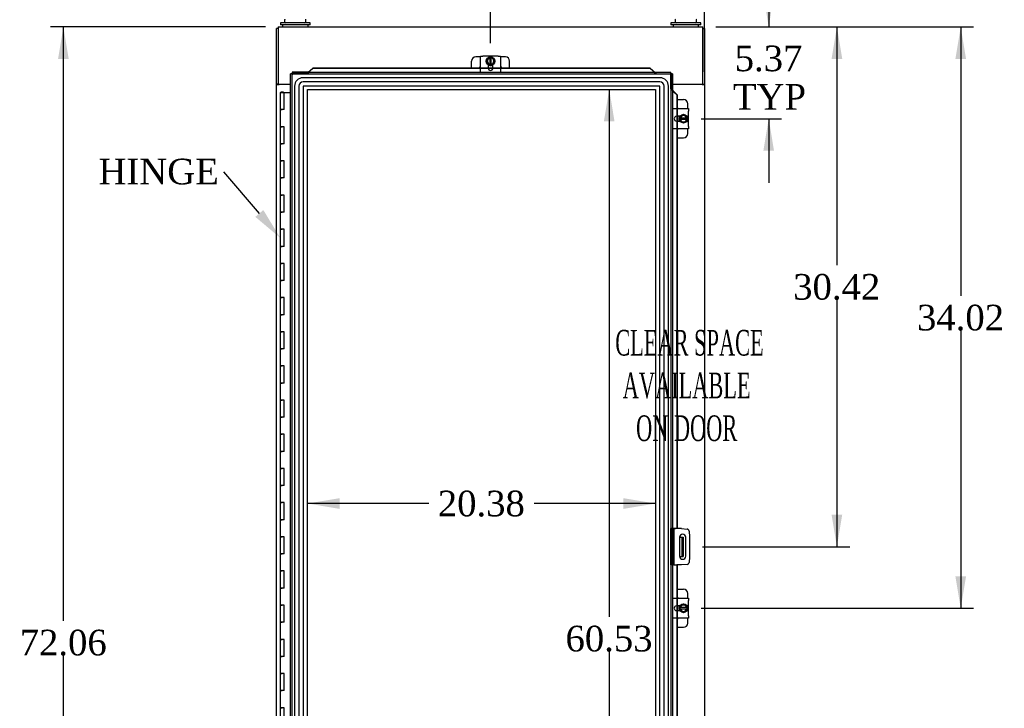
# Model space of a CAD drawing. Header units: inches. Extents: x 1 to 299, y -2 to 199.
# Tile 8 of 31: x 55 to 113, y 90 to 131. Entities that reach past the tile are written whole.
import ezdxf
from ezdxf import colors
from ezdxf.entities.mleader import LeaderData, LeaderLine
from ezdxf.enums import TextEntityAlignment as Align
from ezdxf.lldxf.tags import DXFTag
from ezdxf.math import Vec2, Vec3

# ---------------------------------------------------------------- set-up
doc = ezdxf.new("R2010")
doc.units = ezdxf.units.IN
doc.header["$MEASUREMENT"] = 0
for name, color, linetype in [('COM40153-1', 7, 'Continuous'), ('COM40153-2', 7, 'Continuous'), ('COM42667', 7, 'Continuous'), ('COM42780', 7, 'Continuous'), ('COM53932-1', 7, 'Continuous'), ('COM53954-1', 7, 'Continuous'), ('COM54746-60', 7, 'Continuous'), ('COM70219', 7, 'Continuous'), ('COM71124-1', 7, 'Continuous'), ('Default', 7, 'Continuous'), ('DV1_Default', 7, 'Continuous'), ('SCC19011', 7, 'Continuous'), ('SCS00680', 7, 'Continuous'), ('SPR20265', 7, 'Continuous'), ('WAF25035', 7, 'Continuous'), ('WAF25362', 7, 'Continuous'), ('WAM254785', 7, 'Continuous')]:
    doc.layers.add(name, color=color, linetype=linetype)
doc.styles.add('SEACAD_Times_New_Roman', font='times.ttf')
tags = doc.linetypes.add('HIDDEN2', pattern=[0.1875, 0.125, -0.0625]).pattern_tags.tags
tags[6:7] = [DXFTag(74, 4), DXFTag(75, 0), DXFTag(340, '0'), DXFTag(46, 0.0), DXFTag(50, 0.0), DXFTag(44, 0.0), DXFTag(45, 0.0)]
tags[4:5] = [DXFTag(74, 4), DXFTag(75, 0), DXFTag(340, '0'), DXFTag(46, 0.0), DXFTag(50, 0.0), DXFTag(44, 0.0), DXFTag(45, 0.0)]
doc.dimstyles.new('HAMMOND_(STH_-_300x200)', dxfattribs={"dimtxt": 1.5, "dimasz": 1.875, "dimexe": 0.75, "dimexo": 0.75, "dimgap": 0.375, "dimtad": 0, "dimtih": 1, "dimtoh": 1, "dimzin": 0, "dimdsep": 46, "dimtxsty": 'SEACAD_Times_New_Roman', "dimblk1": '_SE_FILLED', "dimblk2": '_SE_FILLED', "dimsah": 1, "dimcen": 0.75, "dimadec": 0, "dimazin": 0, "dimtfac": 0.8, "dimtofl": 0, "dimtmove": 1, "dimatfit": 3, "dimfxl": 1, "dimtolj": 1, "dimtzin": 0, "dimarcsym": 0})

# ---------------------------------------------------------------- blocks, each defined once
blk = doc.blocks.new('SE')
at = {"layer": 'COM40153-1', "color": 7, "linetype": 'Continuous'}
for p, q in [((93.823, 100.408), (93.931, 100.408)), ((93.931, 100.408), (93.967, 100.408)), ((93.967, 100.408), (94.039, 100.408)), ((93.967, 100.408), (93.967, 99.283)), ((94.039, 100.408), (94.039, 99.283)), ((93.823, 99.283), (93.931, 99.283)), ((93.967, 99.283), (93.931, 99.283)), ((93.967, 99.283), (94.039, 99.283))]:
    blk.add_line(p, q, dxfattribs=at)
at = {"layer": 'COM40153-2', "color": 7, "linetype": 'Continuous'}
for p, q in [((93.486, 100.908), (93.416, 100.908)), ((93.486, 100.908), (93.486, 98.783)), ((93.486, 100.908), (93.591, 100.908)), ((93.939, 100.908), (93.591, 100.908)), ((93.939, 100.908), (94.273, 100.879)), ((93.822, 100.396), (93.822, 99.296)), ((94.197, 99.296), (94.197, 100.396)), ((94.386, 100.765), (94.416, 100.431)), ((94.416, 100.431), (94.416, 99.26)), ((94.416, 99.26), (94.386, 98.926)), ((93.486, 98.783), (93.416, 98.783)), ((93.492, 98.783), (93.486, 98.783)), ((93.939, 98.783), (93.683, 98.783)), ((94.273, 98.812), (93.939, 98.783))]:
    blk.add_line(p, q, dxfattribs=at)
for centre, radius, start, end in [((94.01, 100.396), 0.188, 0, 180), ((94.262, 100.754), 0.125, 5, 85), ((94.01, 99.296), 0.188, 180, 0), ((94.262, 98.937), 0.125, 275, 355)]:
    blk.add_arc(centre, radius, start, end, dxfattribs=at)
at = {"layer": 'COM42667', "color": 7, "linetype": 'Continuous'}
for p, q in [((82.17, 128.556), (82.313, 128.556)), ((82.17, 127.612), (82.17, 128.556)), ((83.204, 128.556), (82.313, 128.556)), ((82.618, 128.06), (82.618, 127.861)), ((82.899, 127.861), (82.899, 128.06)), ((83.204, 128.556), (83.347, 128.556)), ((83.347, 128.556), (83.347, 127.612)), ((93.416, 125.483), (94.345, 125.483)), ((94.345, 125.483), (94.345, 125.34)), ((94.345, 124.448), (94.345, 125.34)), ((93.849, 125.034), (93.649, 125.034)), ((93.649, 124.753), (93.849, 124.753)), ((94.345, 124.305), (93.416, 124.305)), ((94.345, 124.448), (94.345, 124.305)), ((93.416, 96.834), (94.345, 96.834)), ((93.849, 96.386), (93.649, 96.386)), ((94.345, 96.834), (94.345, 96.691)), ((94.345, 95.8), (94.345, 96.691)), ((93.649, 96.105), (93.849, 96.105)), ((94.345, 95.8), (94.345, 95.657)), ((94.345, 95.657), (93.416, 95.657))]:
    blk.add_line(p, q, dxfattribs=at)
for centre, radius, start, end in [((82.759, 127.861), 0.141, 180, 0), ((93.649, 124.894), 0.14, 90, 270), ((93.649, 96.245), 0.14, 90, 270)]:
    blk.add_arc(centre, radius, start, end, dxfattribs=at)
at = {"layer": 'COM42780', "color": 7, "linetype": 'Continuous'}
for p, q in [((81.643, 127.88), (81.643, 128.267)), ((82.17, 128.517), (81.893, 128.517)), ((82.693, 128.017), (82.618, 128.017)), ((82.899, 128.017), (82.828, 128.017)), ((83.624, 128.517), (83.347, 128.517)), ((83.874, 127.88), (83.874, 128.267)), ((93.683, 126.009), (94.056, 126.009)), ((94.306, 125.483), (94.306, 125.759)), ((93.806, 124.96), (93.806, 125.034)), ((93.806, 124.753), (93.806, 124.825)), ((94.306, 124.028), (94.306, 124.305)), ((93.683, 123.778), (94.056, 123.778)), ((93.683, 97.361), (94.056, 97.361)), ((94.306, 96.834), (94.306, 97.111)), ((93.806, 96.311), (93.806, 96.386)), ((93.806, 96.105), (93.806, 96.177)), ((94.306, 95.38), (94.306, 95.657)), ((93.683, 95.13), (94.056, 95.13))]:
    blk.add_line(p, q, dxfattribs=at)
for centre, start, end in [((81.893, 128.267), 90, 180), ((83.624, 128.267), 0, 90), ((82.33, 127.767), 129.93243, 153.18176), ((83.187, 127.767), 26.81824, 50.06757), ((94.056, 125.759), 0, 90), ((93.556, 125.322), 39.93243, 59.3198), ((93.556, 124.465), 300.6802, 320.06757), ((94.056, 124.028), 270, 0), ((93.556, 96.674), 39.93243, 59.3198), ((94.056, 97.111), 0, 90), ((93.556, 95.817), 300.6802, 320.06757), ((94.056, 95.38), 270, 0)]:
    blk.add_arc(centre, 0.25, start, end, dxfattribs=at)
at = {"layer": 'COM53932-1', "color": 7, "linetype": 'Continuous'}
for p, q in [((70.324, 130.267), (95.194, 130.267)), ((70.324, 130.267), (70.324, 130.124)), ((70.324, 130.124), (70.324, 126.922)), ((95.194, 130.124), (95.194, 130.267)), ((95.194, 126.922), (95.194, 130.124)), ((70.324, 126.922), (71.041, 126.922)), ((93.416, 126.922), (95.194, 126.922))]:
    blk.add_line(p, q, dxfattribs=at)
at = {"layer": 'COM53954-1', "color": 7, "linetype": 'Continuous'}
for p, q in [((71.097, 127.517), (71.041, 127.517)), ((71.041, 65.175), (71.041, 127.517)), ((71.136, 127.517), (71.097, 127.517)), ((71.136, 127.612), (71.136, 127.556)), ((71.136, 127.612), (71.136, 127.612)), ((72.011, 127.612), (71.136, 127.612)), ((71.136, 127.612), (93.321, 127.612)), ((71.136, 127.517), (71.136, 127.556)), ((71.175, 127.478), (71.136, 127.517)), ((71.183, 127.469), (71.184, 127.469)), ((71.184, 127.469), (71.184, 127.47)), ((71.184, 127.469), (71.184, 127.469)), ((71.184, 127.469), (71.184, 127.469)), ((72.177, 127.697), (72.366, 127.88)), ((72.177, 127.673), (72.366, 127.855)), ((72.177, 127.673), (72.177, 127.697)), ((72.366, 127.88), (72.366, 127.855)), ((72.366, 127.88), (82.17, 127.88)), ((72.366, 127.855), (82.17, 127.855)), ((82.618, 127.88), (82.899, 127.88)), ((82.618, 127.855), (82.899, 127.855)), ((83.347, 127.88), (92.091, 127.88)), ((83.347, 127.855), (92.091, 127.855)), ((92.28, 127.697), (92.091, 127.88)), ((92.091, 127.88), (92.091, 127.855)), ((92.28, 127.673), (92.091, 127.855)), ((92.28, 127.673), (92.28, 127.697)), ((92.446, 127.612), (93.321, 127.612)), ((93.273, 127.47), (93.273, 127.469)), ((93.273, 127.469), (93.273, 127.469)), ((93.273, 127.469), (93.273, 127.469)), ((93.273, 127.469), (93.273, 127.469)), ((93.282, 127.478), (93.321, 127.517)), ((93.321, 127.556), (93.321, 127.612)), ((93.321, 127.612), (93.321, 127.612)), ((93.321, 127.517), (93.321, 127.556)), ((93.321, 127.517), (93.36, 127.517)), ((93.416, 127.517), (93.36, 127.517)), ((93.416, 127.517), (93.416, 65.175)), ((93.416, 126.642), (93.416, 127.517)), ((93.416, 127.517), (93.416, 127.517)), ((93.476, 126.476), (93.501, 126.476)), ((93.476, 126.476), (93.659, 126.287)), ((93.683, 126.287), (93.501, 126.476)), ((93.683, 126.287), (93.659, 126.287)), ((93.659, 126.287), (93.659, 125.483)), ((93.683, 126.287), (93.683, 125.483)), ((93.659, 125.034), (93.659, 124.753)), ((93.683, 125.034), (93.683, 124.753)), ((93.659, 124.305), (93.659, 100.909)), ((93.683, 124.305), (93.683, 100.909)), ((93.416, 100.908), (93.416, 100.909)), ((93.416, 100.909), (93.476, 100.909)), ((93.659, 100.909), (93.476, 100.909)), ((93.683, 100.909), (93.659, 100.909)), ((93.492, 98.783), (93.659, 98.783)), ((93.659, 98.783), (93.659, 96.834)), ((93.683, 98.783), (93.659, 98.783)), ((93.683, 98.783), (93.683, 96.834)), ((93.659, 96.386), (93.659, 96.105)), ((93.683, 96.386), (93.683, 96.105)), ((93.659, 95.657), (93.659, 68.186)), ((93.683, 95.657), (93.683, 68.186))]:
    blk.add_line(p, q, dxfattribs=at)
at = {"layer": 'COM53954-1', "color": 7, "linetype": 'HIDDEN2'}
for p, q in [((72.011, 127.518), (71.136, 127.518)), ((71.136, 127.517), (93.321, 127.517)), ((71.136, 65.175), (71.136, 127.517)), ((72.011, 127.612), (72.011, 127.518)), ((72.145, 127.65), (72.145, 127.657)), ((82.17, 127.88), (82.618, 127.88)), ((82.17, 127.855), (82.618, 127.855)), ((82.899, 127.88), (83.347, 127.88)), ((82.899, 127.855), (83.347, 127.855)), ((92.312, 127.657), (92.312, 127.65)), ((92.446, 127.612), (92.446, 127.518)), ((92.446, 127.518), (93.321, 127.518)), ((93.321, 127.517), (93.321, 65.175)), ((93.321, 126.642), (93.321, 127.517)), ((93.416, 126.642), (93.321, 126.642)), ((93.453, 126.508), (93.46, 126.508)), ((93.659, 125.483), (93.659, 125.034)), ((93.683, 125.483), (93.683, 125.034)), ((93.659, 124.753), (93.659, 124.305)), ((93.683, 124.753), (93.683, 124.305)), ((93.416, 100.909), (93.321, 100.909)), ((93.321, 98.783), (93.321, 100.909)), ((93.416, 98.783), (93.416, 100.908)), ((93.416, 98.783), (93.321, 98.783)), ((93.659, 96.834), (93.659, 96.386)), ((93.683, 96.834), (93.683, 96.386)), ((93.659, 96.105), (93.659, 95.657)), ((93.683, 96.105), (93.683, 95.657))]:
    blk.add_line(p, q, dxfattribs=at)
at = {"layer": 'COM53954-1', "color": 7, "linetype": 'Continuous'}
for centre, radius, start, end in [((71.605, 128.34), 0.967, 238.26142, 244.13089), ((70.207, 126.989), 1.088, 26.19592, 31.41177), ((94.143, 127.048), 0.967, 148.26142, 154.13089), ((92.793, 128.446), 1.088, 296.19592, 301.41177)]:
    blk.add_arc(centre, radius, start, end, dxfattribs=at)
for points in [[(72.177, 127.673), (72.163, 127.666), (72.149, 127.659), (72.121, 127.645), (72.108, 127.638), (72.08, 127.627), (72.066, 127.622), (72.038, 127.615), (72.025, 127.613), (72.011, 127.612)], [(92.28, 127.673), (92.294, 127.666), (92.308, 127.659), (92.335, 127.645), (92.349, 127.638), (92.377, 127.627), (92.39, 127.622), (92.418, 127.615), (92.432, 127.613), (92.446, 127.612)], [(93.476, 126.476), (93.469, 126.49), (93.462, 126.504), (93.448, 126.531), (93.442, 126.545), (93.43, 126.573), (93.426, 126.587), (93.419, 126.614), (93.416, 126.628), (93.416, 126.642)]]:
    blk.add_open_spline(points, degree=3, knots=[0, 0, 0, 0, 0.25, 0.25, 0.5, 0.5, 0.75, 0.75, 1, 1, 1, 1], dxfattribs=at)
at = {"layer": 'COM53954-1', "color": 7, "linetype": 'HIDDEN2'}
for points, knots in [([(72.145, 127.65), (72.142, 127.645), (72.138, 127.64), (72.121, 127.615), (72.108, 127.595), (72.08, 127.561), (72.066, 127.547), (72.038, 127.526), (72.025, 127.52), (72.011, 127.518)], [0.1915139, 0.1915139, 0.1915139, 0.1915139, 0.25, 0.25, 0.5, 0.5, 0.75, 0.75, 1, 1, 1, 1]), ([(92.305, 127.66), (92.31, 127.652), (92.316, 127.644), (92.335, 127.615), (92.349, 127.595), (92.377, 127.561), (92.39, 127.547), (92.418, 127.526), (92.432, 127.52), (92.446, 127.518)], [0.149824, 0.149824, 0.149824, 0.149824, 0.25, 0.25, 0.5, 0.5, 0.75, 0.75, 1, 1, 1, 1]), ([(93.464, 126.501), (93.455, 126.507), (93.447, 126.512), (93.418, 126.531), (93.399, 126.545), (93.364, 126.573), (93.35, 126.587), (93.329, 126.614), (93.323, 126.628), (93.321, 126.642)], [0.1496061, 0.1496061, 0.1496061, 0.1496061, 0.25, 0.25, 0.5, 0.5, 0.75, 0.75, 1, 1, 1, 1])]:
    blk.add_open_spline(points, degree=3, knots=knots, dxfattribs=at)
at = {"layer": 'COM53954-1', "color": 7, "linetype": 'Continuous'}
for points in [[(72.177, 127.697), (72.166, 127.682), (72.155, 127.666), (72.145, 127.65)], [(92.28, 127.697), (92.288, 127.685), (92.296, 127.673), (92.305, 127.66)], [(93.501, 126.476), (93.489, 126.484), (93.476, 126.493), (93.464, 126.501)]]:
    blk.add_open_spline(points, degree=3, dxfattribs=at)
at = {"layer": 'COM54746-60', "color": 7, "linetype": 'Continuous'}
for p, q in [((70.439, 126.425), (70.672, 126.425)), ((70.439, 126.425), (70.439, 125.425)), ((70.493, 126.434), (70.493, 126.46)), ((70.493, 126.46), (70.543, 126.46)), ((70.543, 126.434), (70.493, 126.434)), ((70.506, 126.434), (70.506, 126.425)), ((70.543, 126.46), (70.568, 126.46)), ((70.543, 126.434), (70.568, 126.434)), ((70.568, 126.46), (70.618, 126.46)), ((70.618, 126.434), (70.568, 126.434)), ((70.606, 126.425), (70.606, 126.434)), ((70.618, 126.46), (70.618, 126.434)), ((70.672, 126.425), (71.041, 126.425)), ((70.672, 125.425), (70.672, 126.425)), ((70.439, 125.425), (70.556, 125.425)), ((70.439, 125.425), (70.439, 124.425)), ((70.556, 125.425), (70.439, 125.425)), ((70.672, 125.425), (70.556, 125.425)), ((70.439, 124.425), (70.556, 124.425)), ((70.556, 124.425), (70.439, 124.425)), ((70.439, 124.425), (70.439, 123.425)), ((70.672, 124.425), (70.556, 124.425)), ((70.672, 123.425), (70.672, 124.425)), ((70.439, 123.425), (70.556, 123.425)), ((70.439, 123.425), (70.439, 122.425)), ((70.556, 123.425), (70.439, 123.425)), ((70.672, 123.425), (70.556, 123.425)), ((70.439, 122.425), (70.556, 122.425)), ((70.556, 122.425), (70.439, 122.425)), ((70.439, 122.425), (70.439, 121.425)), ((70.672, 122.425), (70.556, 122.425)), ((70.672, 121.425), (70.672, 122.425)), ((70.439, 121.425), (70.556, 121.425)), ((70.439, 121.425), (70.439, 120.425)), ((70.556, 121.425), (70.439, 121.425)), ((70.672, 121.425), (70.556, 121.425)), ((70.439, 120.425), (70.556, 120.425)), ((70.556, 120.425), (70.439, 120.425)), ((70.439, 120.425), (70.439, 119.425)), ((70.672, 120.425), (70.556, 120.425)), ((70.672, 119.425), (70.672, 120.425)), ((70.439, 119.425), (70.556, 119.425)), ((70.439, 119.425), (70.439, 118.425)), ((70.556, 119.425), (70.439, 119.425)), ((70.672, 119.425), (70.556, 119.425)), ((70.439, 118.425), (70.556, 118.425)), ((70.556, 118.425), (70.439, 118.425)), ((70.439, 118.425), (70.439, 117.425)), ((70.672, 118.425), (70.556, 118.425)), ((70.672, 117.425), (70.672, 118.425)), ((70.439, 117.425), (70.556, 117.425)), ((70.439, 117.425), (70.439, 116.425)), ((70.556, 117.425), (70.439, 117.425)), ((70.672, 117.425), (70.556, 117.425)), ((70.439, 116.425), (70.556, 116.425)), ((70.556, 116.425), (70.439, 116.425)), ((70.439, 116.425), (70.439, 115.425)), ((70.672, 116.425), (70.556, 116.425)), ((70.672, 115.425), (70.672, 116.425)), ((70.439, 115.425), (70.556, 115.425)), ((70.439, 115.425), (70.439, 114.425)), ((70.556, 115.425), (70.439, 115.425)), ((70.672, 115.425), (70.556, 115.425)), ((70.439, 114.425), (70.556, 114.425)), ((70.556, 114.425), (70.439, 114.425)), ((70.439, 114.425), (70.439, 113.425)), ((70.672, 114.425), (70.556, 114.425)), ((70.672, 113.425), (70.672, 114.425)), ((70.439, 113.425), (70.556, 113.425)), ((70.439, 113.425), (70.439, 112.425)), ((70.556, 113.425), (70.439, 113.425)), ((70.672, 113.425), (70.556, 113.425)), ((70.439, 112.425), (70.556, 112.425)), ((70.556, 112.425), (70.439, 112.425)), ((70.439, 112.425), (70.439, 111.425)), ((70.672, 112.425), (70.556, 112.425)), ((70.672, 111.425), (70.672, 112.425)), ((70.439, 111.425), (70.556, 111.425)), ((70.439, 111.425), (70.439, 110.425)), ((70.556, 111.425), (70.439, 111.425)), ((70.672, 111.425), (70.556, 111.425)), ((70.439, 110.425), (70.556, 110.425)), ((70.556, 110.425), (70.439, 110.425)), ((70.439, 110.425), (70.439, 109.425)), ((70.672, 110.425), (70.556, 110.425)), ((70.672, 109.425), (70.672, 110.425)), ((70.439, 109.425), (70.556, 109.425)), ((70.439, 109.425), (70.439, 108.425)), ((70.556, 109.425), (70.439, 109.425)), ((70.672, 109.425), (70.556, 109.425)), ((70.439, 108.425), (70.556, 108.425)), ((70.556, 108.425), (70.439, 108.425)), ((70.439, 108.425), (70.439, 107.425)), ((70.672, 108.425), (70.556, 108.425)), ((70.672, 107.425), (70.672, 108.425)), ((70.439, 107.425), (70.556, 107.425)), ((70.439, 107.425), (70.439, 106.425)), ((70.556, 107.425), (70.439, 107.425)), ((70.672, 107.425), (70.556, 107.425)), ((70.439, 106.425), (70.556, 106.425)), ((70.556, 106.425), (70.439, 106.425)), ((70.439, 106.425), (70.439, 105.425)), ((70.672, 106.425), (70.556, 106.425)), ((70.672, 105.425), (70.672, 106.425)), ((70.439, 105.425), (70.556, 105.425)), ((70.439, 105.425), (70.439, 104.425)), ((70.556, 105.425), (70.439, 105.425)), ((70.672, 105.425), (70.556, 105.425)), ((70.439, 104.425), (70.556, 104.425)), ((70.556, 104.425), (70.439, 104.425)), ((70.439, 104.425), (70.439, 103.425)), ((70.672, 104.425), (70.556, 104.425)), ((70.672, 103.425), (70.672, 104.425)), ((70.439, 103.425), (70.556, 103.425)), ((70.439, 103.425), (70.439, 102.425)), ((70.556, 103.425), (70.439, 103.425)), ((70.672, 103.425), (70.556, 103.425)), ((70.439, 102.425), (70.556, 102.425)), ((70.556, 102.425), (70.439, 102.425)), ((70.439, 102.425), (70.439, 101.425)), ((70.672, 102.425), (70.556, 102.425)), ((70.672, 101.425), (70.672, 102.425)), ((70.439, 101.425), (70.556, 101.425)), ((70.439, 101.425), (70.439, 100.425)), ((70.556, 101.425), (70.439, 101.425)), ((70.672, 101.425), (70.556, 101.425)), ((70.439, 100.425), (70.556, 100.425)), ((70.556, 100.425), (70.439, 100.425)), ((70.439, 100.425), (70.439, 99.425)), ((70.672, 100.425), (70.556, 100.425)), ((70.672, 99.425), (70.672, 100.425)), ((70.439, 99.425), (70.556, 99.425)), ((70.439, 99.425), (70.439, 98.425)), ((70.556, 99.425), (70.439, 99.425)), ((70.672, 99.425), (70.556, 99.425)), ((70.439, 98.425), (70.556, 98.425)), ((70.556, 98.425), (70.439, 98.425)), ((70.439, 98.425), (70.439, 97.425)), ((70.672, 98.425), (70.556, 98.425)), ((70.672, 97.425), (70.672, 98.425)), ((70.439, 97.425), (70.556, 97.425)), ((70.439, 97.425), (70.439, 96.425)), ((70.556, 97.425), (70.439, 97.425)), ((70.672, 97.425), (70.556, 97.425)), ((70.439, 96.425), (70.556, 96.425)), ((70.556, 96.425), (70.439, 96.425)), ((70.439, 96.425), (70.439, 95.425)), ((70.672, 96.425), (70.556, 96.425)), ((70.672, 95.425), (70.672, 96.425)), ((70.439, 95.425), (70.556, 95.425)), ((70.439, 95.425), (70.439, 94.425)), ((70.556, 95.425), (70.439, 95.425)), ((70.672, 95.425), (70.556, 95.425)), ((70.439, 94.425), (70.556, 94.425)), ((70.556, 94.425), (70.439, 94.425)), ((70.439, 94.425), (70.439, 93.425)), ((70.672, 94.425), (70.556, 94.425)), ((70.672, 93.425), (70.672, 94.425)), ((70.439, 93.425), (70.556, 93.425)), ((70.439, 93.425), (70.439, 92.425)), ((70.556, 93.425), (70.439, 93.425)), ((70.672, 93.425), (70.556, 93.425)), ((70.439, 92.425), (70.556, 92.425)), ((70.556, 92.425), (70.439, 92.425)), ((70.439, 92.425), (70.439, 91.425)), ((70.672, 92.425), (70.556, 92.425)), ((70.672, 91.425), (70.672, 92.425)), ((70.439, 91.425), (70.556, 91.425)), ((70.439, 91.425), (70.439, 90.425)), ((70.556, 91.425), (70.439, 91.425)), ((70.672, 91.425), (70.556, 91.425)), ((70.439, 90.425), (70.556, 90.425)), ((70.556, 90.425), (70.439, 90.425)), ((70.439, 90.425), (70.439, 89.425)), ((70.672, 90.425), (70.556, 90.425)), ((70.672, 89.425), (70.672, 90.425))]:
    blk.add_line(p, q, dxfattribs=at)
at = {"layer": 'COM70219', "color": 7, "linetype": 'HIDDEN2'}
for p, q in [((92.678, 127.295), (71.778, 127.295)), ((92.678, 127.294), (71.778, 127.294)), ((92.678, 127.045), (71.778, 127.045)), ((71.278, 126.795), (71.278, 65.74)), ((71.279, 126.795), (71.279, 65.74)), ((71.528, 126.795), (71.528, 65.74)), ((71.777, 126.795), (71.777, 65.74)), ((92.678, 126.796), (71.778, 126.796)), ((92.678, 126.795), (71.778, 126.795)), ((71.778, 126.795), (71.778, 65.74)), ((92.678, 65.74), (92.678, 126.795)), ((92.679, 65.74), (92.679, 126.795)), ((92.928, 65.74), (92.928, 126.795)), ((93.177, 65.74), (93.177, 126.795)), ((93.178, 65.74), (93.178, 126.795))]:
    blk.add_line(p, q, dxfattribs=at)
for centre, radius, start, end in [((71.778, 126.795), 0.5, 90, 180), ((71.778, 126.795), 0.499, 90, 180), ((71.778, 126.795), 0.25, 90, 180), ((92.678, 126.795), 0.5, 0, 90), ((92.678, 126.795), 0.499, 0, 90), ((92.678, 126.795), 0.25, 0, 90), ((71.778, 126.795), 0.001, 90, 180), ((92.678, 126.795), 0.001, 0, 90)]:
    blk.add_arc(centre, radius, start, end, dxfattribs=at)
at = {"layer": 'COM71124-1', "color": 7, "linetype": 'Continuous'}
for p, q in [((70.324, 130.172), (70.229, 130.172)), ((70.229, 126.922), (70.229, 130.172)), ((95.194, 130.172), (95.289, 130.172)), ((95.289, 130.172), (95.289, 126.922)), ((70.229, 126.922), (70.229, 126.892)), ((70.324, 126.922), (70.229, 126.922)), ((70.229, 126.892), (70.372, 126.892)), ((70.229, 65.582), (70.229, 126.892)), ((70.324, 126.922), (70.324, 126.892)), ((71.041, 126.892), (70.372, 126.892)), ((95.146, 126.892), (93.416, 126.892)), ((95.146, 126.892), (95.289, 126.892)), ((95.194, 126.892), (95.194, 126.922)), ((95.194, 126.922), (95.289, 126.922)), ((95.289, 126.892), (95.289, 126.922)), ((95.289, 126.892), (95.289, 65.582))]:
    blk.add_line(p, q, dxfattribs=at)
at = {"layer": 'DV1_Default', "color": 7, "linetype": 'HIDDEN2'}
for p, q in [((72.041, 126.612), (92.416, 126.612)), ((72.041, 66.08), (72.041, 126.612)), ((92.416, 126.612), (92.416, 66.08))]:
    blk.add_line(p, q, dxfattribs=at)
at = {"layer": 'SCC19011', "color": 7, "linetype": 'Continuous'}
for p, q in [((82.65, 128.482), (82.518, 128.267)), ((82.518, 128.267), (82.65, 128.052)), ((82.725, 128.482), (82.65, 128.482)), ((82.65, 128.052), (82.725, 128.052)), ((82.793, 128.482), (82.725, 128.482)), ((82.725, 128.482), (82.725, 128.462)), ((82.725, 128.462), (82.725, 128.452)), ((82.725, 128.452), (82.725, 128.083)), ((82.725, 128.083), (82.725, 128.073)), ((82.725, 128.073), (82.725, 128.052)), ((82.725, 128.052), (82.793, 128.052)), ((82.868, 128.482), (82.793, 128.482)), ((82.793, 128.462), (82.793, 128.482)), ((82.793, 128.452), (82.793, 128.462)), ((82.793, 128.083), (82.793, 128.452)), ((82.793, 128.073), (82.793, 128.083)), ((82.793, 128.052), (82.793, 128.073)), ((82.793, 128.052), (82.868, 128.052)), ((83, 128.267), (82.868, 128.482)), ((82.868, 128.052), (83, 128.267)), ((94.056, 125.135), (93.841, 125.003)), ((94.271, 125.003), (94.056, 125.135)), ((93.841, 125.003), (93.841, 124.928)), ((93.841, 124.928), (93.841, 124.86)), ((93.861, 124.928), (93.841, 124.928)), ((93.841, 124.86), (93.841, 124.785)), ((93.841, 124.86), (93.861, 124.86)), ((93.841, 124.785), (94.056, 124.653)), ((93.871, 124.928), (93.861, 124.928)), ((93.861, 124.86), (93.871, 124.86)), ((94.24, 124.928), (93.871, 124.928)), ((93.871, 124.86), (94.24, 124.86)), ((94.056, 124.653), (94.271, 124.785)), ((94.25, 124.928), (94.24, 124.928)), ((94.24, 124.86), (94.25, 124.86)), ((94.271, 124.928), (94.25, 124.928)), ((94.25, 124.86), (94.271, 124.86)), ((94.271, 124.928), (94.271, 125.003)), ((94.271, 124.86), (94.271, 124.928)), ((94.271, 124.785), (94.271, 124.86)), ((94.056, 96.486), (93.841, 96.354)), ((93.841, 96.354), (93.841, 96.279)), ((94.271, 96.354), (94.056, 96.486)), ((94.271, 96.279), (94.271, 96.354)), ((93.841, 96.279), (93.841, 96.211)), ((93.861, 96.279), (93.841, 96.279)), ((93.841, 96.211), (93.841, 96.137)), ((93.841, 96.211), (93.861, 96.211)), ((93.841, 96.137), (94.056, 96.004)), ((93.871, 96.279), (93.861, 96.279)), ((93.861, 96.211), (93.871, 96.211)), ((94.24, 96.279), (93.871, 96.279)), ((93.871, 96.211), (94.24, 96.211)), ((94.056, 96.004), (94.271, 96.137)), ((94.25, 96.279), (94.24, 96.279)), ((94.24, 96.211), (94.25, 96.211)), ((94.271, 96.279), (94.25, 96.279)), ((94.25, 96.211), (94.271, 96.211)), ((94.271, 96.211), (94.271, 96.279)), ((94.271, 96.137), (94.271, 96.211))]:
    blk.add_line(p, q, dxfattribs=at)
for centre, radius, start, end in [((82.759, 128.267), 0.188, 100.44743, 259.55257), ((82.759, 128.267), 0.188, 280.44743, 79.55257), ((94.056, 124.894), 0.187, 10.44743, 169.55257), ((94.056, 124.894), 0.188, 190.44743, 349.55257), ((94.056, 96.245), 0.188, 10.44743, 169.55257), ((94.056, 96.245), 0.187, 190.44743, 349.55257)]:
    blk.add_arc(centre, radius, start, end, dxfattribs=at)
at = {"layer": 'SCS00680', "color": 7, "linetype": 'Continuous'}
for p, q in [((70.699, 130.681), (70.699, 130.561)), ((71.949, 130.561), (71.949, 130.681)), ((93.569, 130.681), (93.569, 130.561)), ((94.819, 130.561), (94.819, 130.681))]:
    blk.add_line(p, q, dxfattribs=at)
for centre, start, end in [((70.759, 130.681), 140.32138, 180), ((70.759, 130.561), 180, 270), ((71.889, 130.561), 270, 0), ((71.889, 130.681), 0, 39.67862), ((93.629, 130.681), 140.32138, 180), ((93.629, 130.561), 180, 270), ((94.759, 130.561), 270, 0), ((94.759, 130.681), 0, 39.67862)]:
    blk.add_arc(centre, 0.06, start, end, dxfattribs=at)
at = {"layer": 'SPR20265', "color": 7, "linetype": 'Continuous'}
for points, knots in [([(82.617, 128.049), (82.637, 128.037), (82.683, 128.015), (82.762, 128.002), (82.843, 128.016), (82.885, 128.038), (82.9, 128.049)], [0.95809881, 0.95809881, 0.95809881, 0.95809881, 0.9661238, 0.97598802, 0.98694613, 0.99365696, 0.99365696, 0.99365696, 0.99365696]), ([(82.644, 128.043), (82.661, 128.034), (82.709, 128.016), (82.792, 128.011), (82.86, 128.032), (82.893, 128.053), (82.9, 128.057)], [0.771103, 0.771103, 0.771103, 0.771103, 0.77798983, 0.7890906, 0.80019147, 0.80289251, 0.80289251, 0.80289251, 0.80289251]), ([(93.838, 125.035), (93.825, 125.016), (93.803, 124.969), (93.79, 124.89), (93.804, 124.809), (93.827, 124.768), (93.837, 124.752)], [0.95809881, 0.95809881, 0.95809881, 0.95809881, 0.9661238, 0.97598802, 0.98694613, 0.99365696, 0.99365696, 0.99365696, 0.99365696]), ([(93.831, 125.009), (93.823, 124.991), (93.804, 124.944), (93.799, 124.861), (93.821, 124.792), (93.841, 124.759), (93.845, 124.753)], [0.771103, 0.771103, 0.771103, 0.771103, 0.77798983, 0.7890906, 0.80019147, 0.80289251, 0.80289251, 0.80289251, 0.80289251]), ([(93.838, 96.387), (93.825, 96.368), (93.803, 96.321), (93.79, 96.242), (93.804, 96.161), (93.827, 96.119), (93.837, 96.104)], [0.95809881, 0.95809881, 0.95809881, 0.95809881, 0.9661238, 0.97598802, 0.98694613, 0.99365696, 0.99365696, 0.99365696, 0.99365696]), ([(93.831, 96.36), (93.823, 96.343), (93.804, 96.295), (93.799, 96.212), (93.821, 96.144), (93.841, 96.111), (93.845, 96.104)], [0.771103, 0.771103, 0.771103, 0.771103, 0.77798983, 0.7890906, 0.80019147, 0.80289251, 0.80289251, 0.80289251, 0.80289251])]:
    blk.add_open_spline(points, degree=3, knots=knots, dxfattribs=at)
at = {"layer": 'WAF25035', "color": 7, "linetype": 'Continuous'}
for centre in [(82.759, 128.267), (94.056, 124.894), (94.056, 96.245)]:
    blk.add_circle(centre, 0.25, dxfattribs=at)
at = {"layer": 'WAF25362', "color": 7, "linetype": 'Continuous'}
for p, q in [((72.199, 130.501), (70.449, 130.501)), ((70.449, 130.501), (70.449, 130.392)), ((72.199, 130.392), (70.449, 130.392)), ((72.199, 130.392), (72.199, 130.501)), ((95.069, 130.501), (93.319, 130.501)), ((93.319, 130.501), (93.319, 130.392)), ((95.069, 130.392), (93.319, 130.392)), ((95.069, 130.392), (95.069, 130.501))]:
    blk.add_line(p, q, dxfattribs=at)
at = {"layer": 'WAM254785', "color": 7, "linetype": 'Continuous'}
for p, q in [((70.574, 130.392), (70.574, 130.267)), ((72.074, 130.267), (72.074, 130.392)), ((93.444, 130.392), (93.444, 130.267)), ((94.944, 130.267), (94.944, 130.392))]:
    blk.add_line(p, q, dxfattribs=at)
at = {"layer": 'DV1_Default', "insert": (94.242, 112.534), "char_height": 1.5, "width": 14.8987, "attachment_point": 2}
blk.add_mtext('{\\fTimes New Roman|b0||i0||c0|p34;\\C7;\\H1.5;\\W0.5776;^I}{\\fTimes New Roman|b0||i0||c0|p34;\\C7;\\H1.5;\\W0.5776;CLEAR SPACE\\P}{\\fTimes New Roman|b0||i0||c0|p34;\\C7;\\H1.5;\\W0.5776;AVAILABLE \\P}{\\fTimes New Roman|b0||i0||c0|p34;\\C7;\\H1.5;\\W0.5776;ON DOOR^I}', dxfattribs=at)
blk = doc.blocks.new('DMBLK1664')
at = {"layer": 'Default', "linetype": 'Continuous'}
for points in [[(57.433, 128.392), (58.058, 128.392), (57.745, 130.267)], [(57.433, 60.082), (57.745, 58.207), (58.058, 60.082)]]:
    blk.add_hatch(color=7, dxfattribs=at).paths.add_polyline_path(points)
at = {"layer": 'Default', "color": 7, "linetype": 'Continuous'}
for p, q in [((69.574, 130.267), (56.995, 130.267)), ((57.745, 95.512), (57.745, 130.267)), ((57.745, 58.207), (57.745, 93.487)), ((69.574, 58.207), (56.995, 58.207))]:
    blk.add_line(p, q, dxfattribs=at)
at = {"layer": 'Default', "color": 7, "linetype": 'Continuous', "style": 'SEACAD_Times_New_Roman'}
blk.add_text('72.06', height=1.5, dxfattribs=at).set_placement((55.186, 94.987), align=Align.TOP_LEFT)
blk = doc.blocks.new('_SE_FILLED')
at = {"color": 0}
blk.add_line((0, 0), (-1, 0), dxfattribs=at)
blk.add_solid([(0, 0), (-1, -0.1665), (-1, 0.1665), (0, 0)], dxfattribs=at)
blk = doc.blocks.new('DMBLK1682')
at = {"layer": 'Default', "linetype": 'Continuous'}
for points in [[(99.358, 132.142), (98.733, 132.142), (99.046, 130.267)], [(99.358, 123.019), (99.046, 124.894), (98.733, 123.019)]]:
    blk.add_hatch(color=7, dxfattribs=at).paths.add_polyline_path(points)
at = {"layer": 'Default', "color": 7, "linetype": 'Continuous'}
for p, q in [((99.046, 134.017), (99.046, 130.267)), ((95.944, 130.267), (99.796, 130.267)), ((95.095, 124.894), (99.796, 124.894)), ((99.046, 124.894), (99.046, 121.144))]:
    blk.add_line(p, q, dxfattribs=at)
at = {"layer": 'Default', "color": 7, "linetype": 'Continuous', "style": 'SEACAD_Times_New_Roman'}
for s, p in [('5.37', (97.055, 129.176)), ('TYP', (96.949, 126.926))]:
    blk.add_text(s, height=1.5, dxfattribs=at).set_placement(p, align=Align.TOP_LEFT)
blk = doc.blocks.new('DMBLK1683')
at = {"layer": 'Default', "linetype": 'Continuous'}
for points in [[(103.352, 128.392), (103.039, 130.267), (102.727, 128.392)], [(103.352, 101.721), (102.727, 101.721), (103.039, 99.846)]]:
    blk.add_hatch(color=7, dxfattribs=at).paths.add_polyline_path(points)
at = {"layer": 'Default', "color": 7, "linetype": 'Continuous'}
for p, q in [((95.944, 130.267), (103.789, 130.267)), ((103.039, 130.267), (103.039, 116.331)), ((103.039, 114.306), (103.039, 99.846)), ((95.166, 99.846), (103.789, 99.846))]:
    blk.add_line(p, q, dxfattribs=at)
at = {"layer": 'Default', "color": 7, "linetype": 'Continuous', "style": 'SEACAD_Times_New_Roman'}
blk.add_text('30.42', height=1.5, dxfattribs=at).set_placement((100.48, 115.806), align=Align.TOP_LEFT)
blk = doc.blocks.new('DMBLK1684')
at = {"layer": 'Default', "linetype": 'Continuous'}
for points in [[(110.602, 128.392), (110.289, 130.267), (109.977, 128.392)], [(110.602, 98.12), (109.977, 98.12), (110.289, 96.245)]]:
    blk.add_hatch(color=7, dxfattribs=at).paths.add_polyline_path(points)
at = {"layer": 'Default', "color": 7, "linetype": 'Continuous'}
for p, q in [((95.944, 130.267), (111.039, 130.267)), ((110.289, 130.267), (110.289, 114.531)), ((110.289, 112.506), (110.289, 96.245)), ((95.095, 96.245), (111.039, 96.245))]:
    blk.add_line(p, q, dxfattribs=at)
at = {"layer": 'Default', "color": 7, "linetype": 'Continuous', "style": 'SEACAD_Times_New_Roman'}
blk.add_text('34.02', height=1.5, dxfattribs=at).set_placement((107.73, 114.006), align=Align.TOP_LEFT)
blk = doc.blocks.new('DMBLK1685')
at = {"layer": 'Default', "linetype": 'Continuous'}
for points in [[(84.634, 137.213), (82.759, 136.901), (84.634, 136.588)], [(93.414, 137.213), (93.414, 136.588), (95.289, 136.901)]]:
    blk.add_hatch(color=7, dxfattribs=at).paths.add_polyline_path(points)
at = {"layer": 'Default', "color": 7, "linetype": 'Continuous'}
for p, q in [((82.759, 129.306), (82.759, 137.651)), ((95.289, 127.642), (95.289, 137.651)), ((85.939, 136.901), (82.759, 136.901)), ((95.289, 136.901), (92.108, 136.901))]:
    blk.add_line(p, q, dxfattribs=at)
at = {"layer": 'Default', "color": 7, "linetype": 'Continuous', "style": 'SEACAD_Times_New_Roman'}
for s, p in [('12.53', (86.464, 137.651)), ('TYP', (86.927, 135.401))]:
    blk.add_text(s, height=1.5, dxfattribs=at).set_placement(p, align=Align.TOP_LEFT)
blk = doc.blocks.new('DMBLK1690')
at = {"layer": 'Default', "linetype": 'Continuous'}
for points in [[(89.393, 124.737), (90.018, 124.737), (89.706, 126.612)], [(89.393, 67.955), (89.706, 66.08), (90.018, 67.955)]]:
    blk.add_hatch(color=7, dxfattribs=at).paths.add_polyline_path(points)
at = {"layer": 'Default', "color": 7, "linetype": 'Continuous'}
for p, q in [((89.706, 126.612), (89.706, 95.745)), ((89.706, 93.72), (89.706, 66.08))]:
    blk.add_line(p, q, dxfattribs=at)
at = {"layer": 'Default', "color": 7, "linetype": 'Continuous', "style": 'SEACAD_Times_New_Roman'}
blk.add_text('60.53', height=1.5, dxfattribs=at).set_placement((87.147, 95.22), align=Align.TOP_LEFT)
blk = doc.blocks.new('DMBLK1691')
at = {"layer": 'Default', "linetype": 'Continuous'}
for points in [[(73.916, 102.687), (72.041, 102.375), (73.916, 102.062)], [(90.541, 102.687), (90.541, 102.062), (92.416, 102.375)]]:
    blk.add_hatch(color=7, dxfattribs=at).paths.add_polyline_path(points)
at = {"layer": 'Default', "color": 7, "linetype": 'Continuous'}
for p, q in [((79.144, 102.375), (72.041, 102.375)), ((92.416, 102.375), (85.313, 102.375))]:
    blk.add_line(p, q, dxfattribs=at)
at = {"layer": 'Default', "color": 7, "linetype": 'Continuous', "style": 'SEACAD_Times_New_Roman'}
blk.add_text('20.38', height=1.5, dxfattribs=at).set_placement((79.669, 103.125), align=Align.TOP_LEFT)

msp = doc.modelspace()

# ---------------------------------------------------------------- block references
at = {"layer": 'Default'}
msp.add_blockref('SE', (0, 0), dxfattribs=at)

# ---------------------------------------------------------------- dimensions: what is measured, and where the dimension line sits
at = {"layer": 'Default', "color": 7, "linetype": 'Continuous'}
for base, p1, p2, text, picture, middle in [((82.759, 136.901), (95.289, 126.892), (82.759, 128.556), '\\A1;<>\\PTYP', 'DMBLK1685', (89.024, 136.901)), ((72.0407, 102.3746), (92.4159, 66.0802), (72.0407, 66.0802), '\\A1;<>', 'DMBLK1691', (82.2283, 102.3746))]:
    dim = msp.add_linear_dim(base=base, p1=p1, p2=p2, text=text, dimstyle='HAMMOND_(STH_-_300x200)', override={"dimtmove": 0}, dxfattribs=at)
    dim.commit()
    dim.dimension.update_dxf_attribs({"geometry": picture, "text_midpoint": middle, "dimtype": 160})
for base, p1, p2, angle, text, picture, middle, dimtype in [((99.046, 124.894), (95.194, 130.267), (94.345, 124.894), 90, '\\A1;<>\\PTYP', 'DMBLK1682', (99.046, 128.426), 160), ((57.745, 58.207), (70.324, 58.207), (70.324, 130.267), 90, '\\A1;<>', 'DMBLK1664', (57.745, 94.237), 161), ((110.289, 96.245), (95.194, 130.267), (94.345, 96.245), 90, '\\A1;<>', 'DMBLK1684', (110.289, 113.256), 160), ((103.039, 99.846), (95.194, 130.267), (94.416, 99.846), 90, '\\A1;<>', 'DMBLK1683', (103.039, 115.056), 160), ((89.706, 126.612), (92.416, 126.612), (92.416, 66.08), 270, '\\A1;<>', 'DMBLK1690', (89.706, 94.47), 161)]:
    dim = msp.add_linear_dim(base=base, p1=p1, p2=p2, angle=angle, text=text, dimstyle='HAMMOND_(STH_-_300x200)', override={"dimtmove": 0}, dxfattribs=at)
    dim.commit()
    dim.dimension.update_dxf_attribs({"geometry": picture, "text_midpoint": middle, "dimtype": dimtype})

# ---------------------------------------------------------------- leaders
ml = msp.add_multileader_mtext('Standard', dxfattribs=at)
ml.set_content('{\\pxsm0.9;\\fTimes New Roman|b0||i0||c0|p34;\\W1.;HINGE\\P}', color=7)
ml.set_leader_properties()
ml.build(insert=Vec2(0, 0))
ml.multileader.update_dxf_attribs({"dogleg_length": 0, "arrow_head_size": 1.875})
ctx = ml.context
ctx.base_point, ctx.char_height, ctx.arrow_head_size, ctx.landing_gap_size = Vec3(59.709, 121.127), 1.5, 1.875, 0.525
notes = []
notes.append((ctx, [(0, (1, 1, 0), (67.131, 121.787), (-1, 0), 0, [(0, [(70.439, 117.925)], 0, [])])]))
ctx.mtext.insert = Vec3(59.799, 122.554)
for ctx, leaders in notes:
    for number, flags, end, landing, length, lines in leaders:
        leader = LeaderData()
        leader.index, (leader.has_last_leader_line, leader.has_dogleg_vector, leader.attachment_direction) = number, flags
        leader.last_leader_point, leader.dogleg_vector, leader.dogleg_length = Vec3(end), Vec3(landing), length
        for number, points, colour, breaks in lines:
            line = LeaderLine()
            line.index, line.vertices, line.color, line.breaks = number, Vec3.list(points), colors.encode_raw_color(colour), breaks
            leader.lines.append(line)
        ctx.leaders.append(leader)

doc.saveas('drawing.dxf')
